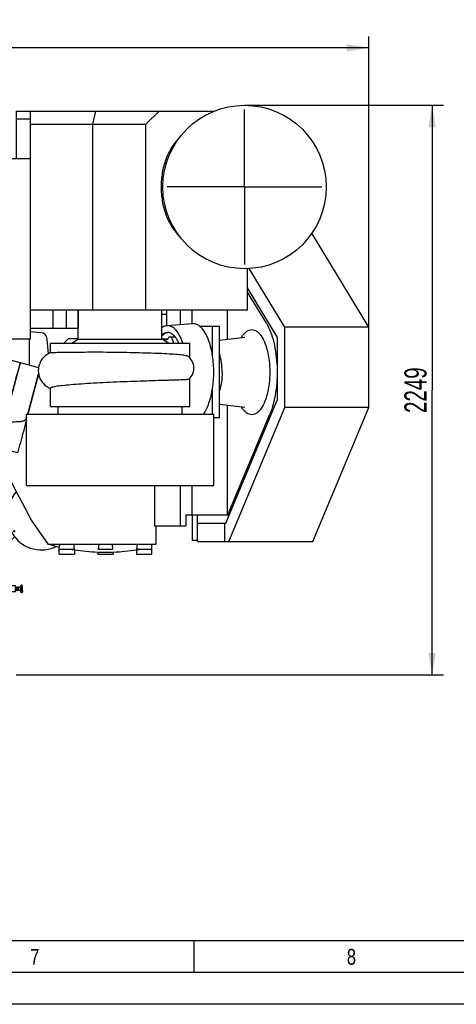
# Model space of a CAD drawing. Header units: millimetres. Extents: x 0 to 1189, y 0 to 841.
# Tile 11 of 175: x 317 to 386, y 0 to 155. Entities that reach past the tile are written whole.
import ezdxf
from ezdxf.enums import TextEntityAlignment as Align

# ---------------------------------------------------------------- set-up
doc = ezdxf.new("R2010")
doc.units = ezdxf.units.MM
doc.header["$LTSCALE"] = 65.395
doc.linetypes.add('CENTER', pattern=[0.6, 0.375, -0.075, 0.075, -0.075])
doc.layers.get('0').update_dxf_attribs({"linetype": 'CONTINUOUS'})
for name, color, linetype in [('25007_060000_TLKGS_KGS_V_ABL2251', 7, 'CONTINUOUS'), ('25007_061000_TLKGS_KGS_V_ABL2252', 7, 'CONTINUOUS'), ('25007_062000_TLKGS_KGS_TL_V_ABL2264', 7, 'CONTINUOUS'), ('25007_153200_271312_ABL2267', 7, 'CONTINUOUS'), ('25007_452000_10_SIMPLE1_A_ABL2270', 7, 'CONTINUOUS'), ('25007_452000_10_SIMPLE1_T1_A_PBL2271', 7, 'CONTINUOUS'), ('25007_634500_05_SIMPLE1_A_ABL2285', 7, 'CONTINUOUS'), ('25007_634500_05_SIMPLE1_T1_A_PBL2286', 7, 'CONTINUOUS'), ('25007_644000_02_SIMPLE1_C_ABL2314', 7, 'CONTINUOUS'), ('25007_644000_02_SIMPLE1_T1_C_PBL2315', 7, 'CONTINUOUS'), ('25007_721800_04_SIMPLE_X_PBL2335', 7, 'CONTINUOUS'), ('25007_724700_04_SIMPLE1_A_ABL2290', 7, 'CONTINUOUS'), ('25007_724700_04_SIMPLE1_T1_A_PBL2291', 7, 'CONTINUOUS'), ('25007_724700_04_SIMPLE1_T2_A_PBL2326', 7, 'CONTINUOUS'), ('25007_725500_28_SIMPLE1_T1_X_PBL2313', 7, 'CONTINUOUS'), ('25007_725500_28_SIMPLE1_T2_X_PBL2529', 7, 'CONTINUOUS'), ('25007_725500_28_SIMPLE1_T3_X_PBL2328', 7, 'CONTINUOUS'), ('25007_725500_28_SIMPLE1_T4_X_PBL2293', 7, 'CONTINUOUS'), ('25007_725500_28_SIMPLE1_T5_X_PBL2528', 7, 'CONTINUOUS'), ('25007_725500_28_SIMPLE1_X#AF0_ABL2292', 7, 'CONTINUOUS'), ('25007_728000_05_SIMPLE1_F_ABL2265', 7, 'CONTINUOUS'), ('25007_728000_05_SIMPLE1_T1_F_PBL2266', 7, 'CONTINUOUS'), ('25007_766000_04_SIMPLE1_T1_X_PBL2254', 7, 'CONTINUOUS'), ('25007_766000_04_SIMPLE1_X_ABL2253', 7, 'CONTINUOUS'), ('25067_000000_TLKGS_MARKETING_ABL2250', 7, 'CONTINUOUS'), ('25067_030000_TLKGS_V_ABL2257', 7, 'CONTINUOUS'), ('25067_700000_TLKGS_V_ABL2323', 7, 'CONTINUOUS'), ('25067_727000_27_SIMPLE1_A_ABL2324', 7, 'CONTINUOUS'), ('25067_727000_27_SIMPLE1_T1_A_PBL2325', 7, 'CONTINUOUS'), ('9M25C_C33-12224-04_PBL2289', 7, 'CONTINUOUS'), ('D6796-16_PBL2268', 7, 'CONTINUOUS'), ('D6796-16_PBL2269', 7, 'CONTINUOUS'), ('oben_13_VBL2245', 7, 'CONTINUOUS')]:
    doc.layers.add(name, color=color, linetype=linetype)
doc.styles.get("Standard").update_dxf_attribs({"font": 'txt', "width": 0.6})
doc.styles.add('TEXTSTYLE_2', font='txt')
doc.dimstyles.new('DIMSTYLE_1', dxfattribs={"dimtxt": 3.5, "dimasz": 3.5, "dimexe": 1.8, "dimexo": 0, "dimgap": 0.875, "dimtad": 1, "dimlfac": 25, "dimdsep": 46, "dimtxsty": 'Standard', "dimblk": '_FILLED', "dimblk1": '_FILLED', "dimblk2": '_FILLED', "dimcen": 0.09, "dimadec": 0, "dimazin": 0, "dimtp": 2, "dimtm": 2, "dimtfac": 1, "dimtofl": 0, "dimtmove": 0, "dimatfit": 3, "dimldrblk": '_FILLED', "dimfxl": 1, "dimtolj": 1, "dimarcsym": 0})
doc.dimstyles.new('DIMSTYLE_2', dxfattribs={"dimtxt": 3.5, "dimasz": 3.5, "dimexe": 1.8, "dimexo": 0, "dimgap": 0.875, "dimtad": 1, "dimdec": 0, "dimlfac": 25, "dimdsep": 46, "dimtxsty": 'Standard', "dimblk": '_FILLED', "dimblk1": '_FILLED', "dimblk2": '_FILLED', "dimcen": 0.09, "dimadec": 0, "dimazin": 0, "dimtp": 2, "dimtm": 2, "dimtfac": 1, "dimtdec": 0, "dimtofl": 0, "dimtmove": 0, "dimatfit": 3, "dimldrblk": '_FILLED', "dimfxl": 1, "dimtolj": 1, "dimarcsym": 0})

# ---------------------------------------------------------------- blocks, each defined once
blk = doc.blocks.new('_FILLED')
at = {"color": 0, "linetype": 'ByBlock'}
blk.add_solid([(0, 0), (-1, 0.167), (-1, -0.167)], dxfattribs=at)
blk = doc.blocks.new('*D6')
at = {"color": 2, "linetype": 'Continuous'}
for p, q in [((352.46, 141.96), (383.88, 141.96)), ((382.08, 141.96), (382.08, 96.98)), ((382.08, 52), (382.08, 96.98)), ((316.4, 52), (383.88, 52))]:
    blk.add_line(p, q, dxfattribs=at)
at = {"color": 2, "linetype": 'Continuous', "xscale": 3.5, "yscale": 3.5, "zscale": 3.5}
for p, rotation in [((382.08, 141.96), 90), ((382.08, 52), 270)]:
    blk.add_blockref('_FILLED', p, dxfattribs=dict(at, rotation=rotation))
at = {"color": 2, "linetype": 'Continuous', "width": 0.690476}
blk.add_text('2249', height=3.5, rotation=90, dxfattribs=at).set_placement((381.2, 96.98), align=Align.CENTER)
blk = doc.blocks.new('*D7')
at = {"color": 2, "linetype": 'Continuous'}
for p, q in [((45.68, 95.88), (45.68, 152.84)), ((372.08, 106.9), (372.08, 152.84)), ((45.68, 151.04), (208.88, 151.04)), ((372.08, 151.04), (208.88, 151.04))]:
    blk.add_line(p, q, dxfattribs=at)
at = {"color": 2, "linetype": 'Continuous', "xscale": 3.5, "yscale": 3.5, "zscale": 3.5, "rotation": 180}
blk.add_blockref('_FILLED', (45.68, 151.04), dxfattribs=at)
at = {"color": 2, "linetype": 'Continuous', "xscale": 3.5, "yscale": 3.5, "zscale": 3.5}
blk.add_blockref('_FILLED', (372.08, 151.04), dxfattribs=at)
at = {"color": 2, "linetype": 'Continuous', "width": 0.636905}
blk.add_text('8160', height=3.5, dxfattribs=at).set_placement((208.88, 151.92), align=Align.CENTER)
blk = doc.blocks.new('25007_766000_04_SIMPLE1_T1_X_PBL2254', base_point=(303.16, 59.06))
at = {"layer": '25007_766000_04_SIMPLE1_T1_X_PBL2254', "color": 7, "linetype": 'Continuous'}
for p, q in [((297.9, 65.63), (297.9, 64.6)), ((299.02, 64.44), (297.12, 64.44)), ((297.12, 63.56), (297.12, 64.44)), ((299.2, 64), (297.12, 64)), ((297.9, 64.6), (299.02, 64.6)), ((296.4, 63.4), (299.2, 63.4)), ((296.4, 53.4), (296.4, 63.4)), ((299.2, 63.56), (297.12, 63.56)), ((299.6, 61.56), (297.41, 59.36)), ((298.67, 57.87), (301.73, 60.93)), ((299.47, 61.42), (299.14, 61.24)), ((301.73, 60.93), (301.56, 61.56)), ((301.69, 61.08), (303.11, 61.08)), ((302.04, 60.46), (301.7, 61.05)), ((309.46, 58.94), (302.49, 61.34)), ((303.1, 61.05), (302.76, 60.46)), ((303.13, 61.13), (303.07, 60.93)), ((303.07, 60.93), (306.13, 57.87)), ((309.92, 60.27), (306.17, 61.56)), ((308.4, 61.56), (308.4, 60.79)), ((297.41, 59.36), (297.38, 58.8)), ((297.96, 59.91), (298.29, 60.5)), ((298.36, 60.46), (298.18, 60.13)), ((302.32, 57.76), (302.32, 59.4)), ((302.4, 60.41), (302.4, 60.36)), ((302.4, 60.36), (302.4, 59.4)), ((302.4, 59.4), (302.4, 59.06)), ((302.48, 59.4), (302.48, 57.76)), ((307.39, 59.36), (306.95, 59.81)), ((307.42, 58.8), (307.39, 59.36)), ((308.4, 59.31), (308.4, 53.4)), ((308.99, 60.59), (308.53, 59.27)), ((309.92, 60.27), (309.46, 58.94)), ((297.38, 58.8), (297.59, 58.35)), ((297.91, 58.08), (298.67, 57.87)), ((299.1, 57.5), (298.25, 57.98)), ((298.55, 57.9), (299.14, 57.56)), ((302.48, 58.8), (302.32, 58.8)), ((302.44, 58.98), (302.36, 58.98)), ((302.43, 59.06), (302.37, 59.06)), ((305.66, 57.56), (306.25, 57.9)), ((306.55, 57.98), (305.7, 57.5)), ((306.13, 57.87), (306.89, 58.08)), ((307.21, 58.35), (307.42, 58.8)), ((299.49, 57.09), (299.49, 55.52)), ((299.56, 56.8), (299.56, 57.3)), ((305.24, 56.8), (299.56, 56.8)), ((300.2, 57.28), (301.84, 57.28)), ((300.8, 52.81), (300.8, 56.8)), ((302.96, 57.28), (304.6, 57.28)), ((304, 52.81), (304, 56.8)), ((305.24, 56.8), (305.24, 57.3)), ((305.31, 57.09), (305.31, 55.52)), ((300.8, 54.54), (298.06, 54.54)), ((298.06, 54.36), (298.06, 54.54)), ((299.84, 55.52), (299.26, 55.52)), ((299.26, 55.08), (299.26, 55.52)), ((299.84, 55.08), (299.26, 55.08)), ((299.49, 55.08), (299.49, 54.75)), ((299.49, 54.75), (300.8, 54.75)), ((300.8, 55.52), (300.56, 55.52)), ((300.8, 55.08), (300.56, 55.08)), ((304, 54.77), (300.8, 54.77)), ((304.24, 55.52), (304, 55.52)), ((304.24, 55.08), (304, 55.08)), ((304, 54.75), (305.31, 54.75)), ((307.2, 54.54), (304, 54.54)), ((305.54, 55.52), (304.96, 55.52)), ((305.54, 55.08), (304.96, 55.08)), ((305.31, 55.08), (305.31, 54.75)), ((305.54, 55.08), (305.54, 55.52)), ((307.2, 54.36), (307.2, 54.54)), ((300.8, 53.4), (296.4, 53.4)), ((299.01, 54.36), (297.24, 54.36)), ((297.24, 54.36), (297.24, 53.64)), ((299.01, 53.64), (297.24, 53.64)), ((298.06, 53.46), (298.06, 53.64)), ((300.8, 53.46), (298.06, 53.46)), ((298.28, 54.36), (298.28, 53.64)), ((298.88, 54.24), (298.88, 53.76)), ((304, 53.99), (300.8, 53.99)), ((301.26, 53.36), (300.8, 53.36)), ((301.93, 53.97), (301.26, 53.61)), ((301.26, 53.61), (301.26, 52.76)), ((301.93, 53.43), (301.26, 53.14)), ((303.31, 53.97), (301.93, 53.97)), ((301.93, 53.97), (301.93, 53.43)), ((303.31, 53.43), (301.93, 53.43)), ((303.98, 53.61), (303.31, 53.97)), ((303.31, 53.97), (303.31, 53.43)), ((303.98, 53.14), (303.31, 53.43)), ((303.98, 52.76), (303.98, 53.61)), ((304, 53.36), (303.98, 53.36)), ((307.2, 53.46), (304, 53.46)), ((308.4, 53.4), (304, 53.4)), ((308.02, 54.36), (306.17, 54.36)), ((308.02, 53.64), (306.17, 53.64)), ((306.38, 54.01), (306.38, 54)), ((306.98, 54.36), (306.98, 53.64)), ((307.2, 53.46), (307.2, 53.64)), ((308.02, 54.36), (308.02, 53.64)), ((301.26, 52.81), (300.8, 52.81)), ((301.26, 52.76), (301.93, 52.48)), ((301.93, 52.48), (303.31, 52.48)), ((303.31, 52.48), (303.98, 52.76)), ((304, 52.81), (303.98, 52.81))]:
    blk.add_line(p, q, dxfattribs=at)
for centre, radius, start, end in [((300.2, 59.4), 2.42, 114.4163, 171.2371), ((300.2, 59.4), 2.2, 107.4861, 150.0635), ((300.2, 59.4), 2.12, 120.017, 149.983), ((300.2, 59.4), 2.2, 344.5183, 45.4814), ((302.4, 62.12), 0.778, 224.5154, 315.4846), ((300.2, 59.4), 2.42, 24.5952, 44.2527), ((304.6, 59.4), 2.42, 135.7477, 155.4048), ((304.6, 59.4), 2.2, 134.5174, 195.4831), ((300.2, 59.4), 2.12, 0.017, 29.983), ((304.6, 59.4), 2.12, 150.017, 179.983), ((304.6, 59.4), 2.42, 8.7633, 9.4799), ((297.85, 58.77), 0.48, 169.5624, 234.4135), ((300.2, 59.4), 2.42, 215.7039, 254.6421), ((300.2, 59.4), 2.12, 240.017, 269.983), ((301.84, 57.76), 0.48, 269.983, 0.017), ((302.96, 57.76), 0.48, 179.983, 270.017), ((304.6, 59.4), 2.12, 270.017, 299.983), ((304.6, 59.4), 2.42, 285.3588, 324.2963), ((306.95, 58.77), 0.48, 305.5865, 10.4376), ((300.2, 59.4), 2.2, 239.8773, 253.0735), ((304.6, 59.4), 2.2, 286.9276, 300.1227), ((300.2, 55.3), 0.44, 30, 150), ((300.2, 55.3), 0.44, 210, 330), ((300.2, 55.3), 0.42, 31.5513, 148.4487), ((300.2, 55.3), 0.42, 211.5513, 328.4487), ((304.6, 55.3), 0.44, 30, 150), ((304.6, 55.3), 0.44, 210, 330), ((304.6, 55.3), 0.42, 31.5513, 148.4487), ((304.6, 55.3), 0.42, 211.5513, 328.4487), ((299.21, 54), 0.41, 216.4008, 143.5992), ((305.97, 54), 0.41, 1.56, 360)]:
    blk.add_arc(centre, radius, start, end, dxfattribs=at)
for points, knots in [([(297.59, 58.35), (297.6, 58.33), (297.63, 58.3), (297.66, 58.26), (297.7, 58.22), (297.74, 58.18), (297.78, 58.14), (297.82, 58.11), (297.86, 58.09), (297.89, 58.08), (297.91, 58.08)], [0, 0, 0, 0, 0.138008, 0.27417, 0.40684, 0.534831, 0.657523, 0.775139, 0.888691, 1, 1, 1, 1]), ([(306.89, 58.08), (306.91, 58.08), (306.94, 58.09), (306.98, 58.11), (307.02, 58.14), (307.06, 58.18), (307.1, 58.22), (307.14, 58.26), (307.17, 58.3), (307.2, 58.33), (307.21, 58.35)], [0, 0, 0, 0, 0.111309, 0.224861, 0.342477, 0.465169, 0.59316, 0.72583, 0.861992, 1, 1, 1, 1])]:
    blk.add_open_spline(points, degree=3, knots=knots, dxfattribs=at)
blk = doc.blocks.new('25007_766000_04_SIMPLE1_X_ABL2253', base_point=(303.16, 59.06))
at = {"layer": '25007_766000_04_SIMPLE1_T1_X_PBL2254'}
blk.add_blockref('25007_766000_04_SIMPLE1_T1_X_PBL2254', (303.16, 59.06), dxfattribs=at)
blk = doc.blocks.new('25007_452000_10_SIMPLE1_T1_A_PBL2271', base_point=(308.21, 69.12))
at = {"layer": '25007_452000_10_SIMPLE1_T1_A_PBL2271', "color": 7, "linetype": 'Continuous'}
for p, q in [((311.62, 76.68), (299.02, 76.68)), ((299.02, 64.08), (299.02, 76.68)), ((311.62, 74.08), (311.62, 76.68)), ((299.2, 74.08), (312.8, 74.08)), ((299.2, 73.86), (299.2, 74.08)), ((299.2, 73.86), (312.8, 73.86)), ((299.2, 70.68), (299.2, 73.86)), ((301.4, 73.68), (309.4, 73.68)), ((301.4, 70.68), (301.4, 73.68)), ((307.4, 70.68), (307.4, 73.68)), ((309.4, 70.68), (309.4, 73.68)), ((312.8, 70.68), (312.8, 74.08)), ((302.66, 72.76), (302.28, 72.54)), ((302.28, 72.54), (302.28, 72.1)), ((302.28, 72.1), (302.66, 71.88)), ((303.04, 72.54), (302.66, 72.76)), ((302.66, 71.88), (303.04, 72.1)), ((303.04, 72.1), (303.04, 72.54)), ((312.82, 70.68), (299.2, 70.68)), ((299.2, 61.56), (299.2, 70.68)), ((300.77, 61.56), (300.77, 70.68)), ((311.27, 61.56), (311.27, 70.68)), ((312.82, 61.56), (312.82, 70.68)), ((314.28, 69.99), (313.48, 69.99)), ((313.48, 69.99), (313.48, 68.08)), ((314.28, 69.99), (314.28, 68.08)), ((312.82, 68.08), (314.86, 68.08)), ((314.86, 68.08), (314.86, 68.06)), ((314.86, 68.06), (315.02, 68.06)), ((315.02, 68.06), (315.02, 66.28)), ((312.82, 66.08), (313.98, 66.08)), ((313.48, 66.08), (313.48, 65.08)), ((315.37, 66.28), (313.98, 66.28)), ((313.98, 66.28), (313.98, 65.08)), ((314.68, 65.08), (314.68, 66.28)), ((315.38, 66.6), (315.02, 66.6)), ((315.37, 66.28), (315.37, 65.08)), ((315.38, 64.6), (315.38, 66.6)), ((316.26, 66.08), (315.38, 66.08)), ((316.26, 65.12), (316.26, 66.08)), ((316.5, 65.82), (316.26, 65.82)), ((316.5, 65.38), (316.26, 65.38)), ((316.56, 65.92), (316.5, 65.92)), ((316.5, 65.28), (316.5, 65.92)), ((316.56, 65.28), (316.56, 65.92)), ((316.76, 65.83), (316.56, 65.83)), ((316.76, 65.37), (316.56, 65.37)), ((317.08, 65.88), (316.76, 65.88)), ((316.76, 65.32), (316.76, 65.88)), ((317.08, 65.32), (316.76, 65.32)), ((317.17, 66.2), (317.08, 65.88)), ((317.08, 65.32), (317.08, 65.88)), ((317.17, 65), (317.08, 65.32)), ((317.32, 66.2), (317.17, 66.2)), ((317.17, 65), (317.17, 66.2)), ((317.4, 65.88), (317.32, 66.2)), ((317.32, 65), (317.32, 66.2)), ((317.4, 65.32), (317.32, 65)), ((317.4, 65.32), (317.4, 65.88)), ((299.2, 64.08), (299.02, 64.08)), ((315.37, 65.08), (313.48, 65.08)), ((314.82, 64.6), (314.82, 65.08)), ((314.82, 64.6), (315.38, 64.6)), ((316.26, 65.12), (315.38, 65.12)), ((316.56, 65.28), (316.5, 65.28)), ((317.32, 65), (317.17, 65)), ((312.82, 61.56), (299.2, 61.56))]:
    blk.add_line(p, q, dxfattribs=at)
blk = doc.blocks.new('25007_452000_10_SIMPLE1_A_ABL2270', base_point=(308.212, 69.12))
at = {"layer": '25007_452000_10_SIMPLE1_T1_A_PBL2271'}
blk.add_blockref('25007_452000_10_SIMPLE1_T1_A_PBL2271', (308.212, 69.12), dxfattribs=at)
blk = doc.blocks.new('25007_634500_05_SIMPLE1_T1_A_PBL2286', base_point=(313.01, 77.75))
at = {"layer": '25007_634500_05_SIMPLE1_T1_A_PBL2286', "color": 7, "linetype": 'Continuous'}
for p in [(313.2, 86.99), (312.82, 68.5)]:
    blk.add_line(p, (313.2, 68.5), dxfattribs=at)
blk = doc.blocks.new('25007_634500_05_SIMPLE1_A_ABL2285', base_point=(313.01, 77.75))
at = {"layer": '25007_634500_05_SIMPLE1_T1_A_PBL2286'}
blk.add_blockref('25007_634500_05_SIMPLE1_T1_A_PBL2286', (313.01, 77.75), dxfattribs=at)
blk = doc.blocks.new('25007_644000_02_SIMPLE1_T1_C_PBL2315', base_point=(313.76, 84.02))
at = {"layer": '25007_644000_02_SIMPLE1_T1_C_PBL2315', "color": 7, "linetype": 'Continuous'}
for p, q in [((314.08, 82.71), (314.08, 85.34)), ((314.2, 84.12), (314.08, 84.12)), ((314.2, 84.12), (314.2, 85.11)), ((314.33, 84.87), (314.2, 84.87)), ((314.08, 82.71), (313.2, 82.71))]:
    blk.add_line(p, q, dxfattribs=at)
blk = doc.blocks.new('25007_644000_02_SIMPLE1_C_ABL2314', base_point=(313.76, 84.02))
at = {"layer": '25007_644000_02_SIMPLE1_T1_C_PBL2315'}
blk.add_blockref('25007_644000_02_SIMPLE1_T1_C_PBL2315', (313.76, 84.02), dxfattribs=at)
blk = doc.blocks.new('25007_061000_TLKGS_KGS_V_ABL2252', base_point=(306.9, 69.74))
at = {"layer": '25007_452000_10_SIMPLE1_A_ABL2270'}
blk.add_blockref('25007_452000_10_SIMPLE1_A_ABL2270', (308.21, 69.12), dxfattribs=at)
at = {"layer": '25007_634500_05_SIMPLE1_A_ABL2285'}
blk.add_blockref('25007_634500_05_SIMPLE1_A_ABL2285', (313.01, 77.75), dxfattribs=at)
at = {"layer": '25007_644000_02_SIMPLE1_C_ABL2314'}
blk.add_blockref('25007_644000_02_SIMPLE1_C_ABL2314', (313.76, 84.02), dxfattribs=at)
at = {"layer": '25007_766000_04_SIMPLE1_X_ABL2253'}
blk.add_blockref('25007_766000_04_SIMPLE1_X_ABL2253', (303.16, 59.06), dxfattribs=at)
blk = doc.blocks.new('25007_728000_05_SIMPLE1_T1_F_PBL2266', base_point=(322.38, 90.35))
at = {"layer": '25007_728000_05_SIMPLE1_T1_F_PBL2266', "color": 7, "linetype": 'Continuous'}
for p, q in [((342.28, 109.62), (342.28, 107.32)), ((303.95, 105.04), (303.82, 104.8)), ((308.8, 91.6), (308.8, 105.04)), ((312.89, 105.04), (312.89, 91.6)), ((314.28, 102.02), (314.28, 105.04)), ((303.6, 104), (303.6, 97.6)), ((318.44, 100.91), (314.28, 102.02)), ((315.19, 94.23), (317.07, 101.27)), ((316.73, 99.98), (317.07, 101.27)), ((318.28, 93.4), (319.93, 99.56)), ((319.54, 98.1), (319.93, 99.56)), ((304.11, 96.43), (305.4, 95.23)), ((305.4, 95.23), (305.4, 93.3)), ((305.4, 93.3), (303.13, 92.69)), ((314.91, 93.44), (314.91, 93.44)), ((315.17, 94.16), (315.18, 94.21)), ((315.17, 94.17), (315.17, 94.16)), ((315.17, 94.16), (315.17, 94.16)), ((315.17, 94.16), (315.17, 94.16)), ((315.18, 94.21), (315.19, 94.23)), ((315.19, 94.24), (315.19, 94.23)), ((315.19, 94.23), (315.19, 94.24)), ((318.26, 93.33), (318.26, 93.35)), ((318.26, 93.34), (318.26, 93.35)), ((318.26, 93.35), (318.26, 93.34)), ((318.26, 93.33), (318.26, 93.34)), ((318.26, 93.34), (318.26, 93.33)), ((318.28, 93.4), (318.28, 93.42)), ((302.48, 88.16), (302.48, 91.84)), ((313.92, 91.95), (313.75, 91.81)), ((314, 92.02), (313.92, 91.95)), ((314.05, 92.07), (313.99, 92.01)), ((313.99, 92.01), (314, 92.02)), ((314, 92.02), (314, 92.02)), ((314, 92.02), (314, 92.02)), ((302.48, 91.6), (313.12, 91.6)), ((302.48, 88.4), (313.28, 88.4)), ((303.36, 87.28), (312.93, 87.28)), ((308.8, 87.28), (308.8, 88.4)), ((312.89, 88.4), (312.89, 87.58)), ((318.81, 76.45), (312.89, 87.58)), ((312.93, 87.5), (312.93, 87.28)), ((313.19, 88.4), (313.24, 88.4)), ((313.24, 88.4), (313.38, 88.41)), ((313.28, 88.4), (313.28, 88.4)), ((313.38, 88.41), (313.58, 88.42)), ((313.54, 88.41), (313.41, 87.93)), ((316.62, 87.07), (313.41, 87.93)), ((313.58, 88.41), (313.58, 88.42)), ((338.23, 81.9), (338.23, 75.56)), ((342.28, 81.9), (342.28, 75.56)), ((321.5, 72.6), (318.81, 76.45)), ((338.23, 75.56), (342.28, 75.56)), ((338.46, 75.56), (338.46, 72.6)), ((337.43, 72.6), (321.5, 72.6)), ((323.2, 71.08), (323.2, 72.23)), ((323.36, 71.84), (323.2, 71.84)), ((325.57, 71.84), (323.36, 71.84)), ((325.18, 71.84), (325.6, 71.77)), ((325.6, 71.77), (325.6, 71.08)), ((331.61, 71.84), (329.39, 71.84)), ((335.4, 71.77), (335.82, 71.84)), ((335.4, 71.77), (335.4, 71.08)), ((337.64, 71.84), (335.43, 71.84)), ((338.46, 72.6), (337.43, 72.6)), ((337.8, 71.84), (337.64, 71.84)), ((337.8, 71.08), (337.8, 72.6)), ((323.2, 71.08), (325.6, 71.08)), ((329.3, 71.42), (329.3, 71.08)), ((329.3, 71.08), (331.7, 71.08)), ((331.7, 71.42), (331.7, 71.08)), ((335.4, 71.08), (337.8, 71.08))]:
    blk.add_line(p, q, dxfattribs=at)
for points in [[(315.17, 94.16), (315.07, 93.83), (314.95, 93.51), (314.82, 93.21), (314.67, 92.93), (314.52, 92.68), (314.36, 92.45), (314.2, 92.24), (314.05, 92.07)], [(313.75, 91.81), (313.6, 91.71), (313.54, 91.68), (313.42, 91.63), (313.33, 91.61), (313.29, 91.6)], [(313.29, 91.6), (313.24, 91.6), (313.19, 91.6), (313.16, 91.6), (313.12, 91.6)]]:
    blk.add_lwpolyline(points, dxfattribs=at)
for centre, radius, start, end in [((305.2, 104), 1.6, 149.8737, 180), ((305.2, 97.6), 1.6, 180, 227), ((309.17, 95.84), 6.23, 344.0758, 344.3138), ((307.63, 96.25), 7.82, 344.5509, 345.0034), ((310.35, 95.5), 8.2, 344.1146, 344.6745), ((310.72, 95.43), 7.83, 344.5804, 345.0035), ((303.36, 91.84), 0.88, 105, 180), ((312.08, 93.99), 2.75, 313.9789, 314.1743), ((312.06, 94.01), 2.77, 314.2227, 314.3792), ((312.07, 94.01), 2.77, 314.1869, 314.3793), ((309.52, 95.73), 9.06, 343.6359, 344.1119), ((303.36, 88.16), 0.88, 180, 270), ((313.08, 93.29), 4.89, 270.0068, 271.2301), ((313.07, 94.1), 5.7, 271.2382, 272.1476), ((313.08, 94.56), 6.16, 271.8221, 272.5341), ((313.28, 91.9), 3.5, 270.0014, 271.6836), ((313.28, 91.94), 3.54, 271.6877, 274.8381), ((330.5, 104), 32.6, 254.4059, 257.0622), ((330.5, 104), 32.6, 261.3573, 267.8924), ((330.5, 104), 32.6, 272.1115, 278.6467), ((330.5, 104), 32.6, 267.8923, 272.1116)]:
    blk.add_arc(centre, radius, start, end, dxfattribs=at)
for centre, major_axis, start_param, end_param in [((320.25, 113.76), (8, 29.86), -2.318359, -2.000887), ((329.3, 132.51), (30.6, 114.22), -4.418196, -4.359647), ((329.3, 132.51), (30.6, 114.22), -4.350996, -4.317431), ((320.25, 100.14), (8, 29.86), -4.317431, -4.258014)]:
    blk.add_ellipse(centre, major_axis=major_axis, ratio=0.004516, start_param=start_param, end_param=end_param, dxfattribs=at)
for points, knots in [([(313.09, 91.59), (313.14, 91.58), (313.26, 91.57), (313.47, 91.63), (313.73, 91.78), (313.91, 91.93), (314, 92.02)], [0, 0, 0, 0, 0.137244, 0.344563, 0.632969, 1, 1, 1, 1]), ([(318, 92.55), (317.96, 92.46), (317.87, 92.3), (317.64, 92.13), (317.37, 92.03), (316.93, 91.96), (316.45, 91.96), (315.96, 91.94), (315.6, 91.91), (315.26, 91.82), (314.97, 91.62), (314.74, 91.37), (314.49, 90.99), (314.24, 90.5), (314.08, 90.08), (314.02, 89.87)], [0, 0, 0, 0, 0.054602, 0.104019, 0.156715, 0.216494, 0.353696, 0.425406, 0.494783, 0.560027, 0.622876, 0.686232, 0.750423, 0.878069, 1, 1, 1, 1]), ([(314.02, 89.87), (313.99, 89.77), (313.94, 89.58), (313.86, 89.3), (313.79, 89.05), (313.72, 88.84), (313.68, 88.69), (313.65, 88.59), (313.63, 88.53), (313.61, 88.49), (313.6, 88.45), (313.59, 88.43), (313.59, 88.42), (313.58, 88.42)], [0, 0, 0, 0, 0.209636, 0.400636, 0.570235, 0.715652, 0.834097, 0.882334, 0.922779, 0.955085, 0.978911, 0.993931, 1, 1, 1, 1]), ([(323.2, 72.23), (323.21, 72.24), (323.23, 72.27), (323.25, 72.34), (323.27, 72.46), (323.28, 72.55), (323.29, 72.6)], [0, 0, 0, 0, 0.097234, 0.292771, 0.59329, 1, 1, 1, 1]), ([(325.47, 72.6), (325.48, 72.44), (325.51, 72.18), (325.54, 71.93), (325.57, 71.84)], [0, 0, 0, 0, 0.633672, 1, 1, 1, 1]), ([(329.39, 71.84), (329.4, 71.89), (329.42, 72.14), (329.44, 72.4), (329.46, 72.6)], [0, 0, 0, 0, 0.203334, 1, 1, 1, 1]), ([(331.54, 72.6), (331.55, 72.52), (331.57, 72.27), (331.59, 72.02), (331.61, 71.84)], [0, 0, 0, 0, 0.296535, 1, 1, 1, 1]), ([(335.43, 71.84), (335.46, 71.93), (335.49, 72.18), (335.52, 72.44), (335.53, 72.6)], [0, 0, 0, 0, 0.366147, 1, 1, 1, 1])]:
    blk.add_open_spline(points, degree=3, knots=knots, dxfattribs=at)
blk = doc.blocks.new('25007_728000_05_SIMPLE1_F_ABL2265', base_point=(322.381, 90.3502))
at = {"layer": '25007_728000_05_SIMPLE1_T1_F_PBL2266'}
blk.add_blockref('25007_728000_05_SIMPLE1_T1_F_PBL2266', (322.381, 90.3502), dxfattribs=at)
blk = doc.blocks.new('25007_724700_04_SIMPLE1_T1_A_PBL2291', base_point=(358.16, 97.44))
at = {"layer": '25007_724700_04_SIMPLE1_T1_A_PBL2291', "color": 7, "linetype": 'Continuous'}
for p, q in [((372.08, 106.9), (363.09, 121.79)), ((358.82, 106.9), (353.21, 116.19)), ((357.6, 105.4), (352.93, 113.14)), ((372.08, 106.9), (358.82, 106.9)), ((358.82, 94.23), (358.82, 106.9)), ((372.08, 94.23), (372.08, 106.9)), ((357.6, 105.4), (357.6, 95.42)), ((349.48, 75.98), (357.6, 95.42)), ((349.98, 73.1), (358.82, 94.23)), ((372.08, 94.23), (358.82, 94.23)), ((363.24, 73.1), (372.08, 94.23)), ((344.24, 73.26), (344.24, 77.28)), ((345.04, 73.1), (345.04, 77.28)), ((345.04, 75.98), (349.48, 75.98)), ((349.36, 73.1), (349.36, 75.98)), ((345.04, 73.26), (344.24, 73.26)), ((345.04, 73.1), (363.24, 73.1))]:
    blk.add_line(p, q, dxfattribs=at)
blk = doc.blocks.new('25007_724700_04_SIMPLE1_T2_A_PBL2326', base_point=(343.95, 100.03))
at = {"layer": '25007_724700_04_SIMPLE1_T2_A_PBL2326', "color": 7, "linetype": 'Continuous'}
for p, q in [((344.25, 107.47), (340.19, 107.16)), ((344.35, 107.48), (344.25, 107.47)), ((340.29, 107.16), (340.19, 107.16)), ((348.5, 107.05), (345.42, 107.05)), ((347.41, 102.34), (347.41, 107.05)), ((348.5, 92.59), (348.5, 107.05)), ((347.41, 93.18), (347.41, 97.3)), ((348.5, 92.59), (347.6, 92.59))]:
    blk.add_line(p, q, dxfattribs=at)
for points, knots in [([(345.42, 107.05), (345.26, 107.18), (344.93, 107.39), (344.54, 107.48), (344.35, 107.48)], [0, 0, 0, 0, 0.52731, 1, 1, 1, 1]), ([(340.19, 107.16), (340.06, 107.15), (339.77, 107.08), (339.52, 106.94), (339.4, 106.85)], [0, 0, 0, 0, 0.479077, 1, 1, 1, 1]), ([(340.29, 106.08), (340.14, 106.08), (339.81, 106.01), (339.53, 105.82), (339.4, 105.71)], [0, 0, 0, 0, 0.471335, 1, 1, 1, 1]), ([(342.72, 104.39), (342.59, 104.79), (342.3, 105.51), (341.79, 106.3), (341.34, 106.75), (341, 106.98), (340.65, 107.13), (340.41, 107.16), (340.29, 107.16)], [0, 0, 0, 0, 0.324442, 0.595404, 0.711079, 0.815042, 0.910004, 1, 1, 1, 1]), ([(342.1, 104.39), (341.99, 104.64), (341.75, 105.09), (341.31, 105.64), (340.83, 105.99), (340.46, 106.08), (340.29, 106.08)], [0, 0, 0, 0, 0.315533, 0.582214, 0.804947, 1, 1, 1, 1]), ([(347.41, 102.34), (347.33, 102.86), (347.14, 103.84), (346.7, 105.18), (346.15, 106.26), (345.67, 106.84), (345.42, 107.05)], [0, 0, 0, 0, 0.303857, 0.576463, 0.809498, 1, 1, 1, 1]), ([(345.96, 93.17), (346.14, 93.42), (346.47, 93.98), (347.03, 95.35), (347.29, 96.5), (347.41, 97.3)], [0, 0, 0, 0, 0.207567, 0.446303, 1, 1, 1, 1])]:
    blk.add_open_spline(points, degree=3, knots=knots, dxfattribs=at)
blk.add_open_spline([(347.41, 97.3), (347.53, 98.13), (347.65, 99.82), (347.53, 101.51), (347.41, 102.34)], degree=3, dxfattribs=at)
blk = doc.blocks.new('25007_724700_04_SIMPLE1_A_ABL2290', base_point=(355.74, 97.44))
at = {"layer": '25007_724700_04_SIMPLE1_T1_A_PBL2291'}
blk.add_blockref('25007_724700_04_SIMPLE1_T1_A_PBL2291', (358.16, 97.44), dxfattribs=at)
at = {"layer": '25007_724700_04_SIMPLE1_T2_A_PBL2326'}
blk.add_blockref('25007_724700_04_SIMPLE1_T2_A_PBL2326', (343.95, 100.03), dxfattribs=at)
blk = doc.blocks.new('25007_725500_28_SIMPLE1_T4_X_PBL2293', base_point=(349.98, 94.01))
at = {"layer": '25007_725500_28_SIMPLE1_T4_X_PBL2293', "color": 7, "linetype": 'Continuous'}
for p, q in [((355.9, 107.55), (352.93, 112.47)), ((342.36, 107.33), (342.36, 109.62)), ((344.16, 107.47), (344.16, 109.62)), ((349.76, 105.03), (349.76, 109.62)), ((348.5, 104.89), (352.51, 105.35)), ((348.5, 94.75), (352.51, 94.29)), ((349.76, 77.28), (349.76, 94.61)), ((349.79, 77.28), (356.44, 93.18)), ((342.36, 75.56), (342.36, 81.9)), ((344.16, 77.28), (344.16, 81.9)), ((343.24, 77.28), (350.02, 77.28)), ((343.24, 75.56), (343.24, 77.28)), ((342.36, 75.56), (343.24, 75.56))]:
    blk.add_line(p, q, dxfattribs=at)
for start, end in [(359.9986, 2.0336), (357.9664, 0.0014)]:
    blk.add_arc((333.74, 99.82), 14.77, start, end, dxfattribs=at)
for points, knots in [([(355.9, 107.55), (356.15, 107.12), (356.61, 106.14), (357.11, 104.5), (357.45, 102.64), (357.61, 100.66), (357.6, 98.63), (357.4, 96.66), (357.03, 94.84), (356.66, 93.7), (356.44, 93.18)], [0, 0, 0, 0, 0.101481, 0.218507, 0.34755, 0.484, 0.622666, 0.758192, 0.885458, 1, 1, 1, 1]), ([(351.96, 105.29), (352.06, 105.46), (352.26, 105.76), (352.62, 106.14), (353, 106.4), (353.39, 106.54), (353.8, 106.54), (354.2, 106.41), (354.57, 106.15), (355.08, 105.62), (355.61, 104.66), (356.08, 103.25), (356.37, 101.6), (356.44, 100.43), (356.44, 99.82)], [0, 0, 0, 0, 0.058489, 0.109871, 0.15499, 0.195642, 0.234619, 0.275185, 0.320155, 0.371353, 0.494924, 0.645803, 0.817385, 1, 1, 1, 1]), ([(348.91, 99.82), (348.91, 100.34), (348.85, 101.33), (348.64, 102.3), (348.5, 102.75)], [0, 0, 0, 0, 0.521794, 1, 1, 1, 1]), ([(348.91, 99.82), (348.91, 99.3), (348.85, 98.31), (348.64, 97.34), (348.5, 96.89)], [0, 0, 0, 0, 0.521794, 1, 1, 1, 1]), ([(356.44, 99.82), (356.44, 99.21), (356.37, 98.04), (356.08, 96.39), (355.61, 94.98), (355.08, 94.02), (354.57, 93.49), (354.2, 93.23), (353.8, 93.1), (353.39, 93.1), (353, 93.24), (352.62, 93.5), (352.26, 93.88), (352.06, 94.18), (351.96, 94.35)], [0, 0, 0, 0, 0.182615, 0.354197, 0.505076, 0.628647, 0.679845, 0.724815, 0.765381, 0.804358, 0.84501, 0.890129, 0.941511, 1, 1, 1, 1])]:
    blk.add_open_spline(points, degree=3, knots=knots, dxfattribs=at)
blk = doc.blocks.new('25007_725500_28_SIMPLE1_T1_X_PBL2313', base_point=(332.8, 95.76))
at = {"layer": '25007_725500_28_SIMPLE1_T1_X_PBL2313', "color": 7, "linetype": 'Continuous'}
for p, q in [((326.2, 105.04), (326.2, 109.62)), ((339.4, 105.04), (339.4, 109.62)), ((321.8, 104.38), (343.8, 104.38)), ((321.8, 102.88), (321.8, 104.38)), ((325.16, 104.38), (326.2, 105.04)), ((326.2, 105.04), (339.4, 105.04)), ((340.44, 104.38), (339.4, 105.04)), ((339.61, 105.08), (340.32, 105.08)), ((340.68, 105.4), (341.48, 105.4)), ((343.8, 102.12), (343.8, 104.38)), ((321.28, 102.62), (321.04, 102.45)), ((321.54, 102.76), (321.28, 102.62)), ((321.8, 102.88), (321.54, 102.76)), ((332.88, 102.92), (332.8, 102.92)), ((321.04, 102.45), (320.87, 102.31)), ((320.87, 102.31), (320.87, 102.31)), ((332.8, 98.32), (332.88, 98.32)), ((343.8, 94.38), (343.8, 98.8)), ((321.8, 94.38), (321.8, 97.28)), ((321.8, 94.38), (343.8, 94.38)), ((323, 93.18), (323, 94.38)), ((342.6, 93.18), (342.6, 94.38)), ((318, 93.18), (347.6, 93.18)), ((318, 81.9), (318, 93.18)), ((347.6, 81.9), (347.6, 93.18)), ((318, 81.9), (347.6, 81.9))]:
    blk.add_line(p, q, dxfattribs=at)
for points in [[(320.87, 102.31), (320.71, 102.15), (320.5, 101.9), (320.31, 101.63), (320.16, 101.35), (320.1, 101.21), (320, 100.93), (319.93, 100.64), (319.89, 100.36), (319.88, 100.08)], [(344.44, 100.44), (344.42, 100.74), (344.38, 101.02), (344.3, 101.29), (344.19, 101.55), (344.05, 101.79), (343.89, 102.02), (343.74, 102.19)], [(319.88, 100.08), (319.88, 99.97), (319.89, 99.84), (319.9, 99.74)], [(319.9, 99.74), (319.95, 99.46), (320.03, 99.14), (320.15, 98.82), (320.31, 98.53), (320.49, 98.25), (320.69, 98.01), (320.91, 97.79), (321.13, 97.61), (321.32, 97.48), (321.5, 97.37), (321.68, 97.28), (321.8, 97.22)], [(343.79, 98.79), (343.89, 98.9), (344.05, 99.13), (344.19, 99.37), (344.3, 99.63), (344.38, 99.91), (344.42, 100.19), (344.44, 100.44)]]:
    blk.add_lwpolyline(points, dxfattribs=at)
for start, end in [(119.4525, 123.7718), (117.3792, 119.4517), (111.1024, 117.3768), (126.0891, 131.9905), (123.7727, 126.0871)]:
    blk.add_arc((322.88, 100.08), 3, start, end, dxfattribs=at)
for points in [[(339.4, 105.06), (339.47, 105.07), (339.54, 105.08), (339.61, 105.08)], [(340.05, 104.98), (340.07, 104.97), (340.1, 104.96), (340.13, 104.96)]]:
    blk.add_open_spline(points, degree=3, dxfattribs=at)
for points, knots in [([(339.61, 105.08), (339.65, 105.08), (339.8, 105.07), (339.95, 105.03), (340.05, 104.98)], [0, 0, 0, 0, 0.244165, 1, 1, 1, 1]), ([(340.13, 104.96), (340.18, 104.96), (340.28, 105.01), (340.34, 105.1), (340.38, 105.16)], [0, 0, 0, 0, 0.427514, 1, 1, 1, 1]), ([(340.38, 105.16), (340.41, 105.22), (340.49, 105.34), (340.62, 105.4), (340.68, 105.4)], [0, 0, 0, 0, 0.572486, 1, 1, 1, 1]), ([(340.68, 105.4), (340.83, 105.4), (340.99, 105.19), (341.08, 104.95), (341.15, 104.71), (341.17, 104.52), (341.18, 104.38)], [0, 0, 0, 0, 0.368567, 0.506703, 0.660314, 1, 1, 1, 1]), ([(332.8, 102.92), (332.08, 102.94), (330.68, 102.95), (328.64, 102.96), (327.03, 102.95), (325.84, 102.94), (325.05, 102.93), (324.32, 102.92), (323.68, 102.91), (323.13, 102.9), (322.73, 102.9), (322.45, 102.89), (322.28, 102.89), (322.14, 102.88), (322.02, 102.88), (321.94, 102.88), (321.88, 102.88), (321.85, 102.88), (321.83, 102.88), (321.81, 102.88), (321.81, 102.88), (321.8, 102.88), (321.8, 102.88)], [0, 0, 0, 0, 0.195081, 0.382666, 0.555546, 0.634367, 0.70708, 0.772984, 0.831446, 0.881902, 0.923865, 0.941533, 0.956932, 0.970025, 0.980781, 0.989174, 0.992478, 0.995183, 0.997289, 0.998794, 0.999697, 1, 1, 1, 1]), ([(343.74, 102.19), (343.7, 102.23), (343.57, 102.3), (343.33, 102.39), (343, 102.46), (342.4, 102.55), (341.46, 102.63), (340.12, 102.71), (338.54, 102.78), (336.76, 102.83), (334.85, 102.88), (333.55, 102.91), (332.88, 102.92)], [0, 0, 0, 0, 0.016332, 0.039469, 0.070034, 0.108087, 0.205836, 0.329998, 0.476605, 0.640839, 0.817258, 1, 1, 1, 1]), ([(321.8, 97.28), (321.8, 97.31), (321.85, 97.36), (321.92, 97.41), (322.06, 97.47), (322.3, 97.53), (322.85, 97.64), (323.77, 97.76), (325.12, 97.89), (326.76, 98.01), (328.64, 98.12), (330.68, 98.22), (332.08, 98.29), (332.8, 98.32)], [0, 0, 0, 0, 0.008673, 0.015603, 0.024619, 0.049196, 0.08258, 0.174893, 0.298536, 0.44895, 0.620454, 0.806513, 1, 1, 1, 1]), ([(332.88, 98.32), (333.57, 98.35), (334.93, 98.4), (336.91, 98.47), (338.74, 98.53), (340.14, 98.57), (341.14, 98.6), (341.78, 98.62), (342.34, 98.64), (342.81, 98.66), (343.19, 98.68), (343.48, 98.71), (343.66, 98.73), (343.75, 98.76), (343.78, 98.78), (343.79, 98.79)], [0, 0, 0, 0, 0.190458, 0.373773, 0.543316, 0.692951, 0.758578, 0.817267, 0.868488, 0.911781, 0.946766, 0.973155, 0.990795, 0.996384, 1, 1, 1, 1])]:
    blk.add_open_spline(points, degree=3, knots=knots, dxfattribs=at)
blk = doc.blocks.new('25007_725500_28_SIMPLE1_T3_X_PBL2328', base_point=(329.28, 105.06))
at = {"layer": '25007_725500_28_SIMPLE1_T3_X_PBL2328', "color": 7, "linetype": 'Continuous'}
for p, q in [((340.12, 108.9), (339.4, 108.9)), ((340.12, 109.62), (340.12, 107.15)), ((318.64, 106.23), (320.24, 106.1)), ((318.44, 105.04), (318.44, 100.9)), ((321.49, 102.74), (321.29, 105.04)), ((324.59, 105.1), (323.9, 104.38)), ((326.2, 105.1), (324.59, 105.1)), ((339.4, 105.1), (339.44, 105.1)), ((339.44, 105.1), (339.45, 105.01)), ((319.91, 100.51), (318.44, 100.9))]:
    blk.add_line(p, q, dxfattribs=at)
blk.add_arc((320.14, 104.94), 1.16, 5, 85, dxfattribs=at)
blk = doc.blocks.new('25007_725500_28_SIMPLE1_T5_X_PBL2528', base_point=(339.91, 105.78))
at = {"layer": '25007_725500_28_SIMPLE1_T5_X_PBL2528', "color": 7, "linetype": 'Continuous'}
blk.add_open_spline([(340.42, 106.07), (340.23, 106.06), (339.85, 105.92), (339.54, 105.65), (339.4, 105.5)], degree=3, knots=[0, 0, 0, 0, 0.459884, 1, 1, 1, 1], dxfattribs=at)
blk = doc.blocks.new('25007_725500_28_SIMPLE1_T2_X_PBL2529', base_point=(340.69, 129.06))
at = {"layer": '25007_725500_28_SIMPLE1_T2_X_PBL2529', "color": 7, "linetype": 'Continuous'}
for points, knots in [([(342.1, 136.75), (341.17, 135.82), (340.1, 133.98), (339.4, 131.28), (339.28, 129.81), (339.28, 129.06)], [0, 0, 0, 0, 0.472105, 0.732313, 1, 1, 1, 1]), ([(339.28, 129.06), (339.28, 128.31), (339.4, 126.84), (340.1, 124.14), (341.17, 122.3), (342.1, 121.37)], [0, 0, 0, 0, 0.267687, 0.527895, 1, 1, 1, 1])]:
    blk.add_open_spline(points, degree=3, knots=knots, dxfattribs=at)
blk = doc.blocks.new('25007_725500_28_SIMPLE1_X#AF0_ABL2292', base_point=(337.8, 106.16))
at = {"layer": '25007_725500_28_SIMPLE1_T1_X_PBL2313'}
blk.add_blockref('25007_725500_28_SIMPLE1_T1_X_PBL2313', (332.8, 95.76), dxfattribs=at)
at = {"layer": '25007_725500_28_SIMPLE1_T2_X_PBL2529'}
blk.add_blockref('25007_725500_28_SIMPLE1_T2_X_PBL2529', (340.69, 129.06), dxfattribs=at)
at = {"layer": '25007_725500_28_SIMPLE1_T3_X_PBL2328'}
blk.add_blockref('25007_725500_28_SIMPLE1_T3_X_PBL2328', (329.28, 105.06), dxfattribs=at)
at = {"layer": '25007_725500_28_SIMPLE1_T4_X_PBL2293'}
blk.add_blockref('25007_725500_28_SIMPLE1_T4_X_PBL2293', (349.98, 94.01), dxfattribs=at)
at = {"layer": '25007_725500_28_SIMPLE1_T5_X_PBL2528'}
blk.add_blockref('25007_725500_28_SIMPLE1_T5_X_PBL2528', (339.91, 105.78), dxfattribs=at)
blk = doc.blocks.new('25007_062000_TLKGS_KGS_TL_V_ABL2264', base_point=(333.04, 104.93))
at = {"layer": '25007_724700_04_SIMPLE1_A_ABL2290'}
blk.add_blockref('25007_724700_04_SIMPLE1_A_ABL2290', (355.74, 97.44), dxfattribs=at)
at = {"layer": '25007_725500_28_SIMPLE1_X#AF0_ABL2292'}
blk.add_blockref('25007_725500_28_SIMPLE1_X#AF0_ABL2292', (337.8, 106.16), dxfattribs=at)
at = {"layer": '25007_728000_05_SIMPLE1_F_ABL2265'}
blk.add_blockref('25007_728000_05_SIMPLE1_F_ABL2265', (322.38, 90.35), dxfattribs=at)
blk = doc.blocks.new('25007_060000_TLKGS_KGS_V_ABL2251', base_point=(333.04, 94.62))
at = {"layer": '25007_061000_TLKGS_KGS_V_ABL2252'}
blk.add_blockref('25007_061000_TLKGS_KGS_V_ABL2252', (306.9, 69.74), dxfattribs=at)
at = {"layer": '25007_062000_TLKGS_KGS_TL_V_ABL2264'}
blk.add_blockref('25007_062000_TLKGS_KGS_TL_V_ABL2264', (333.04, 104.93), dxfattribs=at)
blk = doc.blocks.new('25067_727000_27_SIMPLE1_T1_A_PBL2325', base_point=(270.63, 117.58))
at = {"layer": '25067_727000_27_SIMPLE1_T1_A_PBL2325', "color": 7, "linetype": 'Continuous'}
for p, q in [((316.46, 141.04), (347.69, 141.04)), ((316.46, 133.54), (316.46, 141.04)), ((318.67, 109.62), (318.67, 141.04)), ((328.5, 138.96), (328.96, 141.04)), ((338.96, 141.04), (336.88, 138.96)), ((316.46, 139.84), (318.67, 139.84)), ((318.67, 138.96), (336.88, 138.96)), ((328.5, 109.62), (328.5, 138.96)), ((336.88, 109.62), (336.88, 138.96)), ((188.32, 97.93), (188.32, 133.62)), ((188.32, 133.62), (295.65, 133.62)), ((295.65, 97.93), (295.65, 133.62)), ((295.91, 133.54), (318.64, 133.54)), ((295.91, 105.04), (295.91, 133.54)), ((296.55, 105.04), (296.55, 133.54)), ((315.28, 132.58), (314.49, 131.38)), ((315.28, 105.04), (315.28, 133.54)), ((318.64, 105.04), (318.64, 133.54)), ((188.32, 131.44), (295.65, 131.44)), ((296.55, 131.38), (314.49, 131.38)), ((314.49, 106.04), (314.49, 131.38)), ((352.93, 109.62), (352.93, 116.18)), ((352.93, 109.62), (318.64, 109.62)), ((322.19, 109.62), (322.19, 106.74)), ((324.28, 109.62), (324.28, 106.74)), ((326.19, 109.62), (326.19, 106.74)), ((314.49, 106.04), (296.55, 106.04)), ((314.49, 106.04), (315.15, 105.04)), ((326.19, 106.74), (318.64, 106.74)), ((188.32, 104.49), (295.65, 104.49)), ((318.64, 105.04), (295.91, 105.04)), ((188.32, 102.75), (295.65, 102.75)), ((188.32, 101.77), (295.65, 101.77)), ((296.06, 100.58), (295.65, 100.58)), ((296.06, 94.12), (296.06, 100.58)), ((188.32, 97.93), (190.12, 97.93)), ((190.12, 97.93), (190.12, 94.12)), ((295.65, 97.93), (190.12, 97.93)), ((190.12, 96.24), (296.06, 96.24)), ((192.12, 96.24), (192.12, 94.12)), ((294.06, 96.24), (294.06, 94.12)), ((192.12, 94.12), (190.12, 94.12)), ((296.06, 94.12), (294.06, 94.12))]:
    blk.add_line(p, q, dxfattribs=at)
blk = doc.blocks.new('25067_727000_27_SIMPLE1_A_ABL2324', base_point=(270.63, 117.58))
at = {"layer": '25067_727000_27_SIMPLE1_T1_A_PBL2325'}
blk.add_blockref('25067_727000_27_SIMPLE1_T1_A_PBL2325', (270.63, 117.58), dxfattribs=at)
blk = doc.blocks.new('25067_700000_TLKGS_V_ABL2323', base_point=(270.63, 117.58))
at = {"layer": '25067_727000_27_SIMPLE1_A_ABL2324'}
blk.add_blockref('25067_727000_27_SIMPLE1_A_ABL2324', (270.63, 117.58), dxfattribs=at)
blk = doc.blocks.new('25067_030000_TLKGS_V_ABL2257', base_point=(266.17, 101.42))
at = {"layer": '25067_700000_TLKGS_V_ABL2323'}
blk.add_blockref('25067_700000_TLKGS_V_ABL2323', (270.63, 117.58), dxfattribs=at)
blk = doc.blocks.new('25067_000000_TLKGS_MARKETING_ABL2250', base_point=(275.4, 96.76))
at = {"layer": '25007_060000_TLKGS_KGS_V_ABL2251'}
blk.add_blockref('25007_060000_TLKGS_KGS_V_ABL2251', (333.04, 94.62), dxfattribs=at)
at = {"layer": '25067_030000_TLKGS_V_ABL2257'}
blk.add_blockref('25067_030000_TLKGS_V_ABL2257', (266.17, 101.42), dxfattribs=at)
blk = doc.blocks.new('D6796-16_PBL2268', base_point=(314.8, 73.4))
at = {"layer": 'D6796-16_PBL2268', "color": 7, "linetype": 'Continuous'}
for p, q in [((314.72, 74.18), (314.88, 74.16)), ((314.88, 72.64), (314.88, 74.16)), ((314.72, 72.62), (314.88, 72.64))]:
    blk.add_line(p, q, dxfattribs=at)
blk = doc.blocks.new('D6796-16_PBL2269', base_point=(313.92, 73.4))
at = {"layer": 'D6796-16_PBL2269', "color": 7, "linetype": 'Continuous'}
for p, q in [((314, 74.18), (313.84, 74.16)), ((313.84, 74.16), (313.84, 72.64)), ((314, 72.62), (313.84, 72.64))]:
    blk.add_line(p, q, dxfattribs=at)
blk = doc.blocks.new('9M25C_C33-12224-04_PBL2289', base_point=(320.12, 78.23))
at = {"layer": '9M25C_C33-12224-04_PBL2289', "color": 7, "linetype": 'Continuous'}
for q in [(314.72, 84.13), (316.14, 73.82), (314.4, 72.4)]:
    blk.add_line((314.72, 72.4), q, dxfattribs=at)
blk.add_circle((316.07, 74.7), 0.1, dxfattribs=at)
blk.add_arc((320.4, 77.2), 5.45, 136.3082, 296.5042, dxfattribs=at)
blk = doc.blocks.new('25007_153200_271312_ABL2267', base_point=(319.85, 78.23))
at = {"layer": '9M25C_C33-12224-04_PBL2289'}
blk.add_blockref('9M25C_C33-12224-04_PBL2289', (320.12, 78.23), dxfattribs=at)
at = {"layer": 'D6796-16_PBL2268'}
blk.add_blockref('D6796-16_PBL2268', (314.8, 73.4), dxfattribs=at)
at = {"layer": 'D6796-16_PBL2269'}
blk.add_blockref('D6796-16_PBL2269', (313.92, 73.4), dxfattribs=at)
blk = doc.blocks.new('25007_721800_04_SIMPLE_X_PBL2335', base_point=(352.46, 129.06))
at = {"layer": '25007_721800_04_SIMPLE_X_PBL2335', "color": 2, "linetype": 'CENTER'}
for q in [(352.46, 141.28), (340.24, 129.06), (364.68, 129.06), (352.46, 116.84)]:
    blk.add_line((352.46, 129.06), q, dxfattribs=at)
at = {"layer": '25007_721800_04_SIMPLE_X_PBL2335', "color": 7, "linetype": 'Continuous'}
blk.add_circle((352.46, 129.06), 12.9, dxfattribs=at)
blk = doc.blocks.new('OBEN_13_VBL2245', base_point=(207.88, 92.61))
at = {"layer": '25007_153200_271312_ABL2267'}
blk.add_blockref('25007_153200_271312_ABL2267', (319.85, 78.23), dxfattribs=at)
at = {"layer": '25007_721800_04_SIMPLE_X_PBL2335'}
blk.add_blockref('25007_721800_04_SIMPLE_X_PBL2335', (352.46, 129.06), dxfattribs=at)
at = {"layer": '25067_000000_TLKGS_MARKETING_ABL2250'}
blk.add_blockref('25067_000000_TLKGS_MARKETING_ABL2250', (275.4, 96.76), dxfattribs=at)

msp = doc.modelspace()

# ---------------------------------------------------------------- linework, layer by layer
at = {"color": 5, "linetype": 'Continuous'}
for p, q in [((1179, 10), (10, 10)), ((344.5, 5), (344.5, 10)), ((1189, 0), (0, 0))]:
    msp.add_line(p, q, dxfattribs=at)
at = {"color": 6, "linetype": 'Continuous'}
msp.add_line((1184, 5), (5, 5), dxfattribs=at)

# ---------------------------------------------------------------- block references
at = {"layer": 'oben_13_VBL2245'}
msp.add_blockref('OBEN_13_VBL2245', (207.88303, 92.61), dxfattribs=at)

# ---------------------------------------------------------------- texts
at = {"color": 5, "linetype": 'Continuous', "style": 'TEXTSTYLE_2', "width": 0.785714}
for s, p in [('7', (318.606, 6.248)), ('8', (368.606, 6.248))]:
    msp.add_text(s, height=2.50001, dxfattribs=at).set_placement(p)

# ---------------------------------------------------------------- dimensions: what is measured, and where the dimension line sits
at = {"color": 2, "linetype": 'Continuous'}
dim = msp.add_linear_dim(base=(372.07786, 151.0404), p1=(45.68, 95.88), p2=(372.07786, 106.8972), dimstyle='DIMSTYLE_2', dxfattribs=at)
dim.commit()
dim.dimension.update_dxf_attribs({"geometry": '*D7', "text_midpoint": (208.54559, 151.0404), "dimtype": 160})
dim = msp.add_linear_dim(base=(382.07786, 141.96), p1=(316.4, 52), p2=(352.45576, 141.96), angle=90, dimstyle='DIMSTYLE_1', dxfattribs=at)
dim.commit()
dim.dimension.update_dxf_attribs({"geometry": '*D6', "text_midpoint": (382.07786, 96.64666), "dimtype": 160})

doc.saveas('drawing.dxf')
